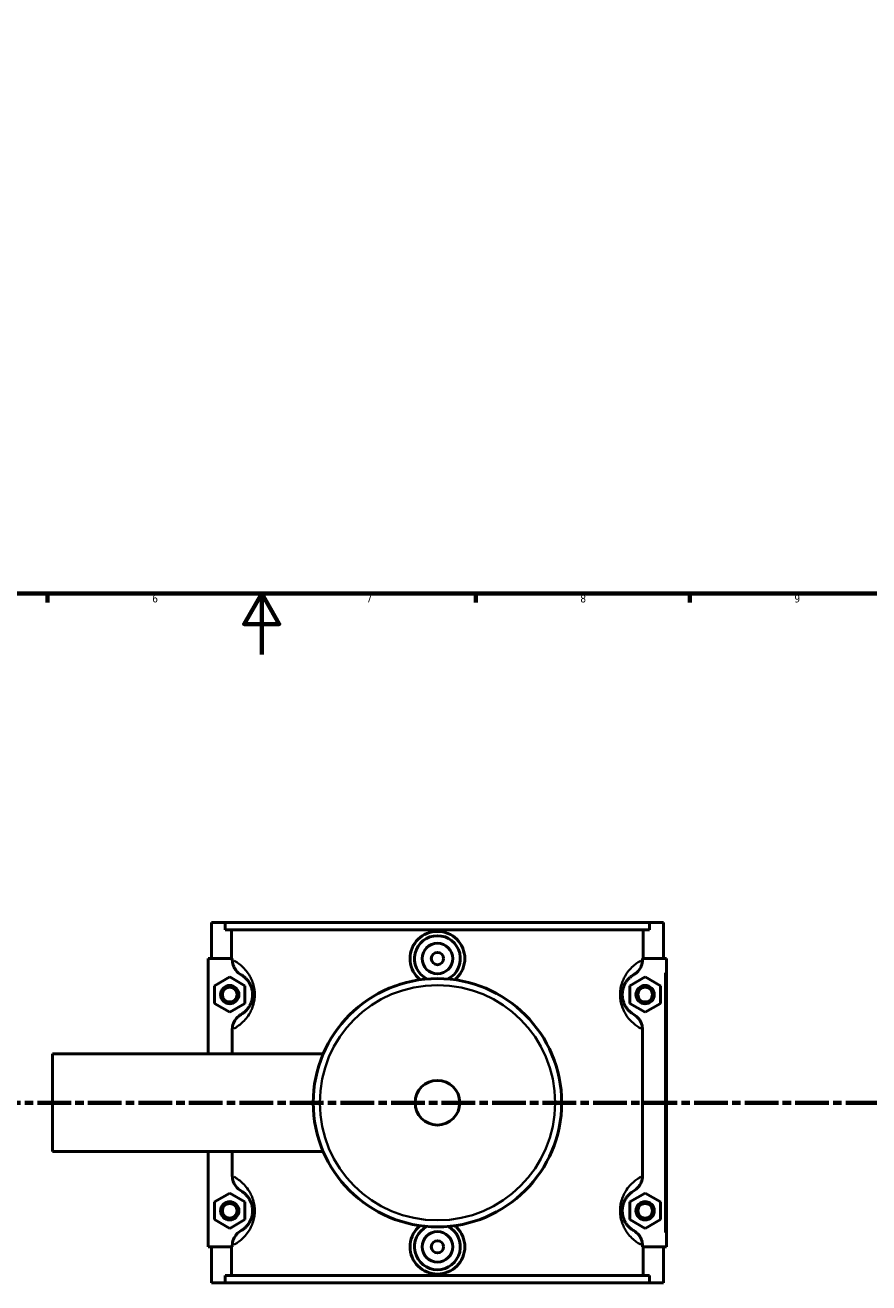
# Model space of a CAD drawing. Header units: millimetres. Extents: x 0 to 955, y -206 to 1211.
# Tile 3 of 8: x 343 to 619, y -206 to 206. Entities that reach past the tile are written whole.
import ezdxf

# ---------------------------------------------------------------- set-up
doc = ezdxf.new("R2010")
doc.units = ezdxf.units.MM
doc.linetypes.add('CHAIN', pattern=[0.3543, 0.2362, -0.0295, 0.0591, -0.0295])
for name, color, linetype, lineweight in [('Border (ISO)', 7, 'Continuous', 70), ('Section Line (ISO)', 7, 'CHAIN', 70), ('Visible (ISO)', 7, 'Continuous', 50), ('Visible Narrow (ISO)', 7, 'Continuous', 35)]:
    doc.layers.add(name, color=color, linetype=linetype, lineweight=lineweight)
doc.styles.add('Label Text (ISO)', font='tahoma.ttf')
doc.styles.add('Note Text (ISO)', font='tahoma.ttf')

# ---------------------------------------------------------------- blocks, each defined once
blk = doc.blocks.new('Borders Default Border')
at = {"layer": 'Border (ISO)'}
for p, q in [((350.42, 20), (350.42, 17.1)), ((490.58, 20), (490.58, 17.1)), ((560.67, 20), (560.67, 17.1))]:
    blk.add_line(p, q, dxfattribs=at)
at = {"layer": 'Border (ISO)', "flags": 128}
for points in [[(20, 20), (20, 574), (821, 574), (821, 20), (20, 20)], [(420.5, 0), (420.5, 20), (414.73, 10), (426.27, 10), (420.5, 20)]]:
    blk.add_lwpolyline(points, dxfattribs=at)
at = {"layer": 'Border (ISO)', "color": 232, "true_color": 0xca0064, "char_height": 2.5, "attachment_point": 7, "style": 'Note Text (ISO)'}
for s, insert in [('6', (384.66, 17.05)), ('7', (454.77, 17.1)), ('8', (524.81, 17.04)), ('9', (594.88, 17.05))]:
    blk.add_mtext(s, dxfattribs=dict(at, insert=insert))
blk = doc.blocks.new('2dTransSection0')
at = {"layer": 'Section Line (ISO)', "linetype": 'CHAIN', "ltscale": 46.681}
blk.add_line((297.45, -146.75), (721.87, -146.75), dxfattribs=at)
at = {"layer": 'Section Line (ISO)', "linetype": 'Continuous', "lineweight": 140}
for p, q in [((297.45, -146.75), (308.39, -146.75)), ((710.93, -146.75), (721.87, -146.75))]:
    blk.add_line(p, q, dxfattribs=at)
at = {"layer": 'Section Line (ISO)', "linetype": 'Continuous'}
for p, q in [((302.92, -146.75), (302.42, -149.25)), ((302.92, -149.25), (302.92, -146.75)), ((303.42, -149.25), (302.92, -146.75)), ((716.4, -146.75), (715.9, -149.25)), ((716.4, -149.25), (716.4, -146.75)), ((716.9, -149.25), (716.4, -146.75)), ((302.42, -149.25), (303.42, -149.25)), ((302.92, -154.16), (302.92, -149.25)), ((715.9, -149.25), (716.9, -149.25)), ((716.4, -154.16), (716.4, -149.25))]:
    blk.add_line(p, q, dxfattribs=at)
at = {"layer": 'Section Line (ISO)', "linetype": 'Continuous', "flags": 128}
for points in [[(303.42, -149.25), (302.92, -146.75), (302.42, -149.25), (303.42, -149.25)], [(716.9, -149.25), (716.4, -146.75), (715.9, -149.25), (716.9, -149.25)]]:
    blk.add_lwpolyline(points, dxfattribs=at)
at = {"layer": 'Section Line (ISO)'}
for points in [[(303.42, -149.25), (302.92, -146.75), (302.42, -149.25), (303.42, -149.25)], [(716.9, -149.25), (716.4, -146.75), (715.9, -149.25), (716.9, -149.25)]]:
    blk.add_solid(points, dxfattribs=at)
at = {"layer": 'Section Line (ISO)', "char_height": 3.5, "attachment_point": 7, "style": 'Label Text (ISO)'}
for insert in [(301.43, -158.75), (714.91, -158.75)]:
    blk.add_mtext('A', dxfattribs=dict(at, insert=insert))

msp = doc.modelspace()

# ---------------------------------------------------------------- linework, layer by layer
at = {"layer": 'Visible (ISO)'}
for p, q in [((404.031, -87.754), (404.031, -99.554)), ((404.031, -87.754), (408.566, -87.754)), ((408.566, -87.754), (547.496, -87.754)), ((408.566, -90.114), (408.566, -87.754)), ((547.496, -90.114), (408.566, -90.114)), ((410.67, -99.554), (410.67, -90.114)), ((545.392, -99.554), (545.392, -90.114)), ((547.496, -87.754), (547.496, -90.114)), ((547.496, -87.754), (552.031, -87.754)), ((552.031, -87.754), (552.031, -99.554)), ((410.882, -99.554), (403.031, -99.554)), ((403.031, -99.554), (403.031, -130.754)), ((410.882, -99.554), (410.882, -99.94)), ((545.18, -99.94), (545.18, -99.554)), ((545.18, -99.554), (552.531, -99.554)), ((552.531, -99.554), (553.031, -99.554)), ((553.031, -193.954), (553.031, -99.554)), ((405.031, -108.467), (410.031, -105.581)), ((410.031, -105.581), (415.031, -108.467)), ((546.031, -105.581), (541.031, -108.467)), ((551.031, -108.467), (546.031, -105.581)), ((405.031, -114.241), (405.031, -108.467)), ((415.031, -108.467), (415.031, -114.241)), ((541.031, -108.467), (541.031, -114.241)), ((551.031, -114.241), (551.031, -108.467)), ((410.031, -117.128), (405.031, -114.241)), ((415.031, -114.241), (410.031, -117.128)), ((541.031, -114.241), (546.031, -117.128)), ((546.031, -117.128), (551.031, -114.241)), ((410.882, -122.768), (410.882, -130.754)), ((545.18, -170.74), (545.18, -122.768)), ((352.031, -162.754), (352.031, -130.754)), ((352.031, -130.754), (440.644, -130.754)), ((352.031, -162.754), (440.644, -162.754)), ((403.031, -162.754), (403.031, -193.954)), ((410.882, -162.754), (410.882, -170.74)), ((405.031, -179.267), (410.031, -176.381)), ((410.031, -176.381), (415.031, -179.267)), ((546.031, -176.381), (541.031, -179.267)), ((551.031, -179.267), (546.031, -176.381)), ((405.031, -185.041), (405.031, -179.267)), ((415.031, -179.267), (415.031, -185.041)), ((541.031, -179.267), (541.031, -185.041)), ((551.031, -185.041), (551.031, -179.267)), ((410.031, -187.928), (405.031, -185.041)), ((415.031, -185.041), (410.031, -187.928)), ((541.031, -185.041), (546.031, -187.928)), ((546.031, -187.928), (551.031, -185.041)), ((410.882, -193.568), (410.882, -193.954)), ((545.18, -193.954), (545.18, -193.568)), ((403.031, -193.954), (410.882, -193.954)), ((404.031, -193.954), (404.031, -205.754)), ((410.67, -203.394), (410.67, -193.954)), ((552.531, -193.954), (545.18, -193.954)), ((545.392, -203.394), (545.392, -193.954)), ((552.031, -193.954), (552.031, -205.754)), ((553.031, -193.954), (552.531, -193.954)), ((408.566, -205.754), (404.031, -205.754)), ((547.496, -203.394), (408.566, -203.394)), ((408.566, -205.754), (408.566, -203.394)), ((408.566, -205.754), (547.496, -205.754)), ((547.496, -203.394), (547.496, -205.754)), ((552.031, -205.754), (547.496, -205.754))]:
    msp.add_line(p, q, dxfattribs=at)
for centre, radius in [((478.031, -99.554), 5), ((478.031, -99.554), 2), ((478.031, -146.754), 40.667), ((410.031, -111.354), 3), ((410.031, -111.354), 2.4), ((546.031, -111.354), 3), ((546.031, -111.354), 2.4), ((478.031, -146.754), 7.32), ((410.031, -182.154), 3), ((410.031, -182.154), 2.4), ((546.031, -182.154), 3), ((546.031, -182.154), 2.4), ((478.031, -193.954), 5), ((478.031, -193.954), 2)]:
    msp.add_circle(centre, radius, dxfattribs=at)
for centre, start, end in [((478.031, -99.554), 297.09262, 242.90738), ((478.031, -193.954), 117.09262, 62.90738)]:
    msp.add_arc(centre, 7.5, start, end, dxfattribs=at)
for points, knots in [([(472.379, -106.481), (472.138, -106.288), (471.91, -106.085), (470.9, -105.083), (470.206, -104.08), (469.285, -101.879), (469.058, -100.68), (469.058, -98.429), (469.285, -97.23), (470.206, -95.028), (470.9, -94.025), (472.494, -92.445), (473.502, -91.762), (475.708, -90.855), (476.907, -90.632), (479.155, -90.632), (480.354, -90.855), (482.561, -91.762), (483.568, -92.445), (485.163, -94.025), (485.856, -95.028), (486.777, -97.23), (487.004, -98.429), (487.004, -99.554)], [1.9341947, 1.9341947, 1.9341947, 1.9341947, 2.0242649, 2.0242649, 2.3619433, 2.3619433, 2.6996216, 2.6996216, 3.0373, 3.0373, 3.3749784, 3.3749784, 3.7122055, 3.7122055, 4.0494325, 4.0494325, 4.3866595, 4.3866595, 4.7238865, 4.7238865, 5.0615649, 5.0615649, 5.3992433, 5.3992433, 5.3992433, 5.3992433]), ([(410.882, -99.94), (410.882, -100.549), (410.984, -101.154), (411.379, -102.305), (411.669, -102.844), (412.509, -103.948), (413.102, -104.467), (413.778, -104.857)], [-0.59925777, -0.59925777, -0.59925777, -0.59925777, -0.4163892, -0.4163892, -0.23390893, -0.23390893, 0, 0, 0, 0]), ([(487.004, -99.554), (487.004, -100.68), (486.777, -101.879), (485.856, -104.08), (485.163, -105.083), (484.152, -106.085), (483.924, -106.288), (483.684, -106.481)], [0, 0, 0, 0, 0.33767839, 0.33767839, 0.67535678, 0.67535678, 0.765427, 0.765427, 0.765427, 0.765427]), ([(542.285, -104.857), (542.84, -104.537), (543.34, -104.129), (544.191, -103.162), (544.535, -102.608), (545.042, -101.35), (545.18, -100.649), (545.18, -99.94)], [-0.59863365, -0.59863365, -0.59863365, -0.59863365, -0.40662265, -0.40662265, -0.21260395, -0.21260395, 0, 0, 0, 0]), ([(413.778, -104.857), (413.958, -104.961), (414.161, -105.088), (414.602, -105.402), (414.838, -105.587), (415.339, -106.044), (415.603, -106.316), (416.1, -106.932), (416.331, -107.26), (416.694, -107.899), (416.833, -108.177), (417.1, -108.821), (417.226, -109.195), (417.404, -109.934), (417.465, -110.291), (417.52, -110.887), (417.531, -111.121), (417.531, -111.354), (417.531, -111.588), (417.52, -111.821), (417.465, -112.418), (417.404, -112.774), (417.226, -113.514), (417.1, -113.887), (416.833, -114.531), (416.694, -114.809), (416.331, -115.449), (416.1, -115.776), (415.603, -116.393), (415.339, -116.664), (414.838, -117.121), (414.602, -117.306), (414.161, -117.621), (413.958, -117.748), (413.778, -117.851)], [0.6648642, 0.6648642, 0.6648642, 0.6648642, 1.0699097, 1.0699097, 1.4614269, 1.4614269, 1.8494861, 1.8494861, 2.1773524, 2.1773524, 2.390599, 2.390599, 2.6259193, 2.6259193, 2.8201987, 2.8201987, 2.9416233, 2.9416233, 2.9416233, 3.0630479, 3.0630479, 3.2573272, 3.2573272, 3.4926475, 3.4926475, 3.7058942, 3.7058942, 4.0337604, 4.0337604, 4.4218196, 4.4218196, 4.8133368, 4.8133368, 5.2183823, 5.2183823, 5.2183823, 5.2183823]), ([(542.285, -117.851), (542.105, -117.748), (541.901, -117.621), (541.46, -117.306), (541.224, -117.121), (540.724, -116.664), (540.459, -116.393), (539.963, -115.776), (539.732, -115.449), (539.368, -114.809), (539.229, -114.531), (538.962, -113.887), (538.837, -113.514), (538.659, -112.774), (538.598, -112.418), (538.542, -111.821), (538.531, -111.588), (538.531, -111.354), (538.531, -111.121), (538.542, -110.887), (538.598, -110.291), (538.659, -109.934), (538.837, -109.195), (538.962, -108.821), (539.229, -108.177), (539.368, -107.899), (539.732, -107.26), (539.963, -106.932), (540.459, -106.316), (540.724, -106.044), (541.224, -105.587), (541.46, -105.402), (541.901, -105.088), (542.105, -104.961), (542.285, -104.857)], [0.6648642, 0.6648642, 0.6648642, 0.6648642, 1.0699087, 1.0699087, 1.4614272, 1.4614272, 1.8494864, 1.8494864, 2.1773525, 2.1773525, 2.3905991, 2.3905991, 2.6259193, 2.6259193, 2.8201987, 2.8201987, 2.9416233, 2.9416233, 2.9416233, 3.0630479, 3.0630479, 3.2573272, 3.2573272, 3.4926474, 3.4926474, 3.705894, 3.705894, 4.0337601, 4.0337601, 4.4218193, 4.4218193, 4.8133379, 4.8133379, 5.2183823, 5.2183823, 5.2183823, 5.2183823]), ([(413.778, -117.851), (413.223, -118.171), (412.722, -118.58), (411.872, -119.546), (411.528, -120.1), (411.021, -121.358), (410.882, -122.059), (410.882, -122.768)], [-0.59863365, -0.59863365, -0.59863365, -0.59863365, -0.40662265, -0.40662265, -0.21260395, -0.21260395, 0, 0, 0, 0]), ([(545.18, -122.768), (545.18, -122.159), (545.078, -121.555), (544.683, -120.404), (544.394, -119.865), (543.553, -118.76), (542.96, -118.241), (542.285, -117.851)], [-0.59925777, -0.59925777, -0.59925777, -0.59925777, -0.4163892, -0.4163892, -0.23390893, -0.23390893, 0, 0, 0, 0]), ([(410.882, -170.74), (410.882, -171.349), (410.984, -171.954), (411.379, -173.105), (411.669, -173.644), (412.509, -174.748), (413.102, -175.267), (413.778, -175.657)], [-0.59925777, -0.59925777, -0.59925777, -0.59925777, -0.4163892, -0.4163892, -0.23390893, -0.23390893, 0, 0, 0, 0]), ([(542.285, -175.657), (542.84, -175.337), (543.34, -174.929), (544.191, -173.962), (544.535, -173.408), (545.042, -172.15), (545.18, -171.449), (545.18, -170.74)], [-0.59863365, -0.59863365, -0.59863365, -0.59863365, -0.40662265, -0.40662265, -0.21260395, -0.21260395, 0, 0, 0, 0]), ([(413.778, -175.657), (413.958, -175.761), (414.161, -175.888), (414.602, -176.202), (414.838, -176.387), (415.339, -176.844), (415.603, -177.116), (416.1, -177.732), (416.331, -178.06), (416.694, -178.699), (416.833, -178.977), (417.1, -179.621), (417.226, -179.995), (417.404, -180.734), (417.465, -181.091), (417.52, -181.687), (417.531, -181.921), (417.531, -182.154), (417.531, -182.388), (417.52, -182.621), (417.465, -183.218), (417.404, -183.574), (417.226, -184.314), (417.1, -184.687), (416.833, -185.331), (416.694, -185.609), (416.331, -186.249), (416.1, -186.576), (415.603, -187.193), (415.339, -187.464), (414.838, -187.921), (414.602, -188.106), (414.161, -188.421), (413.958, -188.548), (413.778, -188.651)], [0.6648642, 0.6648642, 0.6648642, 0.6648642, 1.0699096, 1.0699096, 1.4614269, 1.4614269, 1.8494862, 1.8494862, 2.1773524, 2.1773524, 2.390599, 2.390599, 2.6259193, 2.6259193, 2.8201987, 2.8201987, 2.9416233, 2.9416233, 2.9416233, 3.0630479, 3.0630479, 3.2573272, 3.2573272, 3.4926475, 3.4926475, 3.7058941, 3.7058941, 4.0337604, 4.0337604, 4.4218196, 4.4218196, 4.8133369, 4.8133369, 5.2183823, 5.2183823, 5.2183823, 5.2183823]), ([(542.285, -188.651), (542.105, -188.548), (541.901, -188.421), (541.46, -188.106), (541.224, -187.921), (540.724, -187.464), (540.459, -187.193), (539.963, -186.576), (539.732, -186.249), (539.368, -185.609), (539.229, -185.331), (538.962, -184.687), (538.837, -184.314), (538.659, -183.574), (538.598, -183.218), (538.542, -182.621), (538.531, -182.388), (538.531, -182.154), (538.531, -181.921), (538.542, -181.687), (538.598, -181.091), (538.659, -180.734), (538.837, -179.995), (538.962, -179.621), (539.229, -178.977), (539.368, -178.699), (539.732, -178.06), (539.963, -177.732), (540.459, -177.116), (540.724, -176.844), (541.224, -176.387), (541.46, -176.202), (541.901, -175.888), (542.105, -175.761), (542.285, -175.657)], [0.6648113, 0.6648113, 0.6648113, 0.6648113, 1.0698534, 1.0698534, 1.4613751, 1.4613751, 1.8494342, 1.8494342, 2.1773, 2.1773, 2.3905464, 2.3905464, 2.6258664, 2.6258664, 2.8201458, 2.8201458, 2.9415704, 2.9415704, 2.9415704, 3.062995, 3.062995, 3.2572743, 3.2572743, 3.4925944, 3.4925944, 3.7058407, 3.7058407, 4.0337066, 4.0337066, 4.4217656, 4.4217656, 4.8132874, 4.8132874, 5.2183294, 5.2183294, 5.2183294, 5.2183294]), ([(413.778, -188.651), (413.223, -188.971), (412.722, -189.38), (411.872, -190.346), (411.528, -190.9), (411.021, -192.158), (410.882, -192.859), (410.882, -193.568)], [-0.59863365, -0.59863365, -0.59863365, -0.59863365, -0.40662265, -0.40662265, -0.21260395, -0.21260395, 0, 0, 0, 0]), ([(487.004, -193.954), (487.004, -195.08), (486.777, -196.279), (485.856, -198.48), (485.163, -199.483), (483.568, -201.063), (482.561, -201.747), (480.354, -202.653), (479.155, -202.876), (476.907, -202.876), (475.708, -202.653), (473.502, -201.747), (472.494, -201.063), (470.9, -199.483), (470.206, -198.48), (469.285, -196.279), (469.058, -195.08), (469.058, -193.954), (469.058, -192.829), (469.285, -191.63), (470.206, -189.428), (470.9, -188.425), (471.91, -187.424), (472.138, -187.22), (472.379, -187.027)], [2.6996216, 2.6996216, 2.6996216, 2.6996216, 3.0373, 3.0373, 3.3749784, 3.3749784, 3.7122055, 3.7122055, 4.0494325, 4.0494325, 4.3866595, 4.3866595, 4.7238865, 4.7238865, 5.0615649, 5.0615649, 5.3992433, 5.3992433, 5.3992433, 5.7369217, 5.7369217, 6.0746001, 6.0746001, 6.1646703, 6.1646703, 6.1646703, 6.1646703]), ([(483.684, -187.027), (483.924, -187.22), (484.152, -187.424), (485.163, -188.425), (485.856, -189.428), (486.777, -191.63), (487.004, -192.829), (487.004, -193.954)], [7.33343795, 7.33343795, 7.33343795, 7.33343795, 7.42350817, 7.42350817, 7.76118656, 7.76118656, 8.09886495, 8.09886495, 8.09886495, 8.09886495]), ([(545.18, -193.568), (545.18, -192.959), (545.078, -192.355), (544.683, -191.204), (544.394, -190.665), (543.553, -189.56), (542.96, -189.041), (542.285, -188.651)], [-0.59925777, -0.59925777, -0.59925777, -0.59925777, -0.4163892, -0.4163892, -0.23390893, -0.23390893, 0, 0, 0, 0])]:
    msp.add_open_spline(points, degree=3, knots=knots, dxfattribs=at)
at = {"layer": 'Visible Narrow (ISO)'}
msp.add_line((552.531, -104.274), (552.531, -189.234), dxfattribs=at)
msp.add_circle((478.031, -146.754), 38.525, dxfattribs=at)
for points, knots in [([(411.484, -122.449), (411.742, -122.303), (412.022, -122.136), (412.73, -121.671), (413.175, -121.35), (414.118, -120.558), (414.616, -120.088), (415.552, -119.019), (415.987, -118.451), (416.672, -117.342), (416.933, -116.861), (417.436, -115.744), (417.673, -115.097), (418.008, -113.815), (418.123, -113.198), (418.228, -112.164), (418.249, -111.759), (418.249, -111.354), (418.249, -110.949), (418.228, -110.545), (418.123, -109.511), (418.008, -108.893), (417.673, -107.611), (417.436, -106.964), (416.933, -105.847), (416.672, -105.366), (415.987, -104.257), (415.552, -103.689), (414.616, -102.621), (414.118, -102.15), (413.175, -101.358), (412.73, -101.037), (412.022, -100.573), (411.742, -100.405), (411.484, -100.26)], [-5.1005345, -5.1005345, -5.1005345, -5.1005345, -4.8133368, -4.8133368, -4.4218196, -4.4218196, -4.0337604, -4.0337604, -3.7058942, -3.7058942, -3.4926475, -3.4926475, -3.2573272, -3.2573272, -3.0630479, -3.0630479, -2.9416233, -2.9416233, -2.9416233, -2.8201987, -2.8201987, -2.6259193, -2.6259193, -2.390599, -2.390599, -2.1773524, -2.1773524, -1.8494861, -1.8494861, -1.4614269, -1.4614269, -1.0699097, -1.0699097, -0.782712, -0.782712, -0.782712, -0.782712]), ([(544.578, -100.26), (544.32, -100.405), (544.04, -100.573), (543.333, -101.037), (542.888, -101.358), (541.945, -102.15), (541.446, -102.621), (540.511, -103.689), (540.075, -104.257), (539.39, -105.366), (539.129, -105.847), (538.626, -106.964), (538.389, -107.611), (538.054, -108.893), (537.939, -109.511), (537.835, -110.545), (537.814, -110.949), (537.814, -111.354), (537.814, -111.759), (537.835, -112.164), (537.939, -113.198), (538.054, -113.815), (538.389, -115.097), (538.626, -115.744), (539.129, -116.861), (539.39, -117.342), (540.075, -118.451), (540.511, -119.019), (541.446, -120.088), (541.945, -120.558), (542.888, -121.35), (543.333, -121.671), (544.04, -122.136), (544.32, -122.303), (544.578, -122.449)], [-5.1005345, -5.1005345, -5.1005345, -5.1005345, -4.8133379, -4.8133379, -4.4218193, -4.4218193, -4.0337601, -4.0337601, -3.705894, -3.705894, -3.4926474, -3.4926474, -3.2573272, -3.2573272, -3.0630479, -3.0630479, -2.9416233, -2.9416233, -2.9416233, -2.8201987, -2.8201987, -2.6259193, -2.6259193, -2.3905991, -2.3905991, -2.1773525, -2.1773525, -1.8494864, -1.8494864, -1.4614272, -1.4614272, -1.0699087, -1.0699087, -0.782712, -0.782712, -0.782712, -0.782712]), ([(411.484, -193.249), (411.742, -193.103), (412.022, -192.936), (412.73, -192.471), (413.175, -192.15), (414.118, -191.358), (414.616, -190.888), (415.552, -189.819), (415.987, -189.251), (416.672, -188.142), (416.933, -187.661), (417.436, -186.544), (417.673, -185.897), (418.008, -184.615), (418.123, -183.998), (418.228, -182.964), (418.249, -182.559), (418.249, -182.154), (418.249, -181.749), (418.228, -181.345), (418.123, -180.311), (418.008, -179.693), (417.673, -178.411), (417.436, -177.764), (416.933, -176.647), (416.672, -176.166), (415.987, -175.057), (415.552, -174.489), (414.616, -173.421), (414.118, -172.95), (413.175, -172.158), (412.73, -171.837), (412.022, -171.373), (411.742, -171.205), (411.484, -171.06)], [-5.1005345, -5.1005345, -5.1005345, -5.1005345, -4.8133369, -4.8133369, -4.4218196, -4.4218196, -4.0337604, -4.0337604, -3.7058941, -3.7058941, -3.4926475, -3.4926475, -3.2573272, -3.2573272, -3.0630479, -3.0630479, -2.9416233, -2.9416233, -2.9416233, -2.8201987, -2.8201987, -2.6259193, -2.6259193, -2.390599, -2.390599, -2.1773524, -2.1773524, -1.8494862, -1.8494862, -1.4614269, -1.4614269, -1.0699096, -1.0699096, -0.782712, -0.782712, -0.782712, -0.782712]), ([(544.578, -171.06), (544.32, -171.205), (544.04, -171.373), (543.333, -171.837), (542.888, -172.158), (541.945, -172.95), (541.446, -173.421), (540.511, -174.489), (540.075, -175.057), (539.39, -176.166), (539.129, -176.647), (538.626, -177.764), (538.389, -178.411), (538.054, -179.693), (537.939, -180.311), (537.835, -181.345), (537.814, -181.749), (537.814, -182.154), (537.814, -182.559), (537.835, -182.964), (537.939, -183.998), (538.054, -184.615), (538.389, -185.897), (538.626, -186.544), (539.129, -187.661), (539.39, -188.142), (540.075, -189.251), (540.511, -189.819), (541.446, -190.888), (541.945, -191.358), (542.888, -192.15), (543.333, -192.471), (544.04, -192.936), (544.32, -193.103), (544.578, -193.249)], [-5.1004817, -5.1004817, -5.1004817, -5.1004817, -4.8132874, -4.8132874, -4.4217656, -4.4217656, -4.0337066, -4.0337066, -3.7058407, -3.7058407, -3.4925944, -3.4925944, -3.2572743, -3.2572743, -3.062995, -3.062995, -2.9415704, -2.9415704, -2.9415704, -2.8201458, -2.8201458, -2.6258664, -2.6258664, -2.3905464, -2.3905464, -2.1773, -2.1773, -1.8494342, -1.8494342, -1.4613751, -1.4613751, -1.0698534, -1.0698534, -0.7826591, -0.7826591, -0.7826591, -0.7826591])]:
    msp.add_open_spline(points, degree=3, knots=knots, dxfattribs=at)

# ---------------------------------------------------------------- block references
msp.add_blockref('Borders Default Border', (0, 0))
at = {"layer": 'Section Line (ISO)'}
msp.add_blockref('2dTransSection0', (0, 0), dxfattribs=at)

doc.saveas('drawing.dxf')
